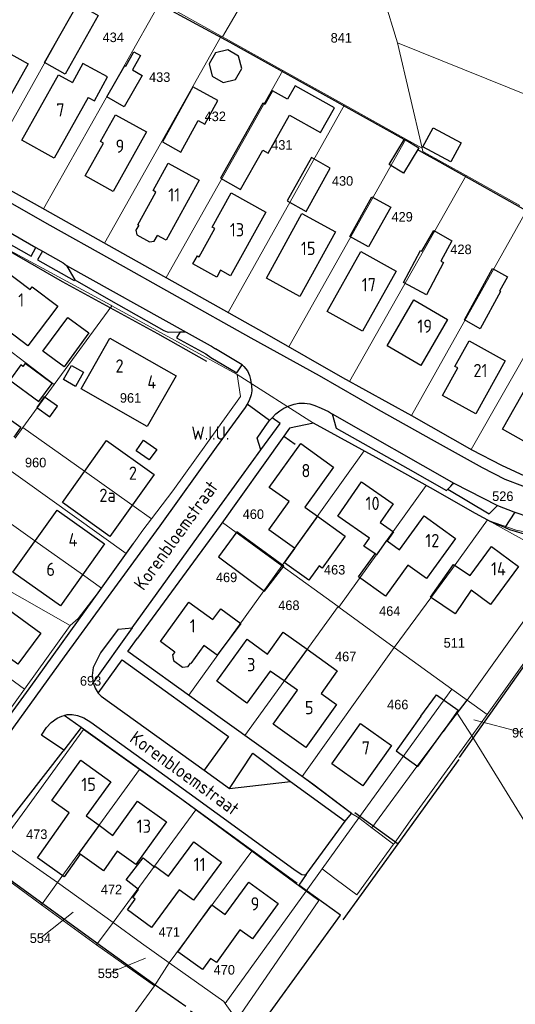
# Model space of a CAD drawing. Header units: metres. Extents: x 226218 to 240385, y 439369 to 449677.
# Tile 134 of 256: x 232591 to 232684, y 443546 to 443732. Entities that reach past the tile are written whole.
import ezdxf
from ezdxf.enums import TextEntityAlignment as Align

# ---------------------------------------------------------------- set-up
doc = ezdxf.new("R2010")
doc.units = ezdxf.units.M
doc.header["$MEASUREMENT"] = 0
for name, color, linetype, lineweight in [('aanpijling', 73, 'Continuous', 0), ('G01 perceelsgrens', 73, 'Continuous', 0), ('G02 sectiegrens', 73, 'Continuous', 13), ('Z01 perceelnummer', 73, 'Continuous', 13)]:
    doc.layers.add(name, color=color, linetype=linetype, lineweight=lineweight)
for name, color, linetype in [('DAKRAND', 4, 'Continuous'), ('DAKRAND-BYG', 4, 'Continuous'), ('FUNKTIEAAND', 253, 'Continuous'), ('Goud-ontwerp', 2, 'Continuous'), ('HEG', 253, 'Continuous'), ('HEK', 253, 'Continuous'), ('HOOFDGEBOUW', 4, 'Continuous'), ('HUISNUMMER', 253, 'Continuous'), ('KANTVERH', 253, 'Continuous'), ('MUUR', 253, 'Continuous'), ('RASTER', 253, 'Continuous'), ('STRAATNAAM', 253, 'Continuous'), ('TUSSENMUUR', 253, 'Continuous')]:
    doc.layers.add(name, color=color, linetype=linetype)
doc.styles.get("Standard").update_dxf_attribs({"font": 'iso.shx'})
doc.styles.add('Style-WORKING', font='WORKING.shx')

# ---------------------------------------------------------------- blocks, each defined once
blk = doc.blocks.new('Kadastrale grenzen Kerkstraat Harreveld')
at = {"layer": 'aanpijling', "linetype": 'Continuous', "lineweight": 0}
for p, q in [((232685708, 443597128), (232676565, 443599545)), ((232594914, 443558429), (232600985, 443563255)), ((232607752, 443551788), (232614655, 443554585))]:
    blk.add_line(p, q, dxfattribs=at)
at = {"layer": 'G01 perceelsgrens', "linetype": 'Continuous', "lineweight": 0}
for p, q in [((232629168, 443728300), (232638244, 443743817)), ((232605701, 443741404), (232583835, 443702340)), ((232662176, 443727165), (232659099, 443737230)), ((232617419, 443734850), (232595426, 443695903)), ((232617419, 443734850), (232628955, 443728418)), ((232628955, 443728418), (232606946, 443689421)), ((232628955, 443728418), (232629168, 443728300)), ((232629168, 443728300), (232640556, 443721974)), ((232662176, 443727165), (232666859, 443707297)), ((232640556, 443721974), (232618578, 443682913)), ((232640556, 443721974), (232652175, 443715482)), ((232652175, 443715482), (232630265, 443676347)), ((232652175, 443715482), (232663740, 443709036)), ((232663740, 443709036), (232641680, 443669877)), ((232663740, 443709036), (232666859, 443707297)), ((232675131, 443702194), (232653146, 443663336)), ((232675131, 443702194), (232685274, 443696543)), ((232595426, 443695903), (232606946, 443689421)), ((232686659, 443695772), (232664818, 443656898)), ((232583816, 443690828), (232608152, 443677701)), ((232573327, 443681019), (232597440, 443662753)), ((232608295, 443677622), (232597440, 443662753)), ((232608152, 443677701), (232608295, 443677622)), ((232608295, 443677622), (232631931, 443664652)), ((232689622, 443674313), (232676113, 443650486)), ((232631931, 443664652), (232646348, 443655461)), ((232597440, 443662753), (232591511, 443654632)), ((232653146, 443663336), (232664818, 443656898)), ((232664818, 443656898), (232676113, 443650486)), ((232591511, 443654632), (232590075, 443652666)), ((232655915, 443650248), (232646348, 443655461)), ((232655915, 443650248), (232640393, 443628605)), ((232667600, 443643754), (232655915, 443650248)), ((232611043, 443630909), (232586813, 443648198)), ((232667600, 443643754), (232651146, 443620812)), ((232640393, 443628605), (232629168, 443636742)), ((232679176, 443637236), (232672542, 443628068)), ((232679381, 443637151), (232679176, 443637236)), ((232600436, 443617342), (232576065, 443631168)), ((232611043, 443630909), (232606369, 443624383)), ((232640393, 443628605), (232622831, 443604181)), ((232650978, 443620934), (232640393, 443628605)), ((232661586, 443613159), (232672542, 443628068)), ((232606369, 443624383), (232601957, 443618627)), ((232569394, 443621786), (232591808, 443605326)), ((232650978, 443620934), (232633397, 443596588)), ((232651146, 443620812), (232650978, 443620934)), ((232661586, 443613159), (232651146, 443620812)), ((232693513, 443620752), (232679081, 443600560)), ((232600436, 443617342), (232591808, 443605326)), ((232601957, 443618627), (232600436, 443617342)), ((232661586, 443613159), (232644178, 443588840)), ((232672466, 443605353), (232661586, 443613159)), ((232591808, 443605326), (232584275, 443594834)), ((232672466, 443605353), (232654883, 443581033)), ((232675352, 443603262), (232672466, 443605353)), ((232675352, 443603262), (232679081, 443600560)), ((232676207, 443596539), (232673472, 443600771)), ((232679081, 443600560), (232676207, 443596539)), ((232587450, 443576280), (232602991, 443597723)), ((232613530, 443590198), (232602991, 443597723)), ((232633397, 443596588), (232644178, 443588840)), ((232676207, 443596539), (232714869, 443533596)), ((232613530, 443590198), (232598085, 443568882)), ((232608540, 443561337), (232624153, 443582556)), ((232634737, 443574769), (232624153, 443582556)), ((232661456, 443576068), (232657378, 443579149)), ((232634737, 443574769), (232619151, 443553731)), ((232644945, 443567259), (232634737, 443574769)), ((232584601, 443572350), (232595033, 443564672)), ((232647961, 443571440), (232650401, 443569638)), ((232595033, 443564672), (232598085, 443568882)), ((232644945, 443567259), (232629686, 443546042)), ((232595033, 443564672), (232605428, 443557106)), ((232605428, 443557106), (232608540, 443561337)), ((232605428, 443557106), (232616330, 443549367)), ((232619151, 443553731), (232616330, 443549367)), ((232616330, 443549367), (232580333, 443500000))]:
    blk.add_line(p, q, dxfattribs=at)
at = {"layer": 'G01 perceelsgrens', "linetype": 'Continuous', "lineweight": 0, "flags": 128}
for points in [[(232662176, 443727165), (232716922, 443705106), (232719016, 443708107)], [(232666859, 443707297), (232666993, 443706727), (232675131, 443702194)], [(232583835, 443702340), (232593684, 443696883), (232595426, 443695903)], [(232606946, 443689421), (232607750, 443688969), (232618578, 443682913)], [(232618578, 443682913), (232623801, 443679992), (232630265, 443676347)], [(232630265, 443676347), (232638014, 443671977), (232641680, 443669877)], [(232641680, 443669877), (232651828, 443664063), (232653146, 443663336)], [(232631931, 443664652), (232632564, 443660477), (232619813, 443642730), (232615783, 443637426)], [(232591511, 443654632), (232603127, 443646413), (232612098, 443640048), (232615783, 443637426)], [(232646348, 443655461), (232641818, 443654523), (232629168, 443636742)], [(232676113, 443650486), (232676211, 443650430), (232681822, 443647539), (232686949, 443645188), (232688031, 443644840)], [(232679176, 443637236), (232676906, 443638465), (232667600, 443643754)], [(232606369, 443624383), (232602781, 443626925), (232593809, 443633290), (232582021, 443641635)], [(232615783, 443637426), (232614162, 443635293), (232613109, 443633801), (232611043, 443630909)], [(232629168, 443636742), (232613148, 443614934), (232611330, 443612445), (232622831, 443604181)], [(232679381, 443637151), (232690810, 443630802), (232695132, 443631034)], [(232695132, 443631034), (232696461, 443632910), (232692384, 443633888), (232688780, 443634464), (232684595, 443635282), (232679381, 443637151)], [(232622831, 443604181), (232625002, 443602621), (232633397, 443596588)], [(232661456, 443576068), (232661627, 443576303), (232664610, 443580484), (232676207, 443596539)], [(232624153, 443582556), (232621506, 443584504), (232613530, 443590198)], [(232644178, 443588840), (232646189, 443587395), (232653523, 443581910), (232654883, 443581033)], [(232650401, 443569638), (232654550, 443566572), (232661456, 443576068)]]:
    blk.add_lwpolyline(points, dxfattribs=at)
at = {"layer": 'G02 sectiegrens', "linetype": 'Continuous', "lineweight": 13}
for p, q in [((232675352, 443603262), (232695132, 443631034)), ((232673472, 443600771), (232675352, 443603262)), ((232654883, 443581033), (232647961, 443571440)), ((232654883, 443581033), (232657378, 443579149)), ((232598085, 443568882), (232587450, 443576280)), ((232647961, 443571440), (232644945, 443567259)), ((232598085, 443568882), (232608540, 443561337)), ((232647354, 443565486), (232644945, 443567259)), ((232631873, 443543000), (232647354, 443565486)), ((232629686, 443546042), (232631873, 443543000))]:
    blk.add_line(p, q, dxfattribs=at)
at = {"layer": 'G02 sectiegrens', "linetype": 'Continuous', "lineweight": 13, "flags": 128}
for points in [[(232657378, 443579149), (232665844, 443590734), (232670835, 443597311), (232673472, 443600771)], [(232608540, 443561337), (232613916, 443557457), (232619151, 443553731)], [(232619151, 443553731), (232629404, 443546434), (232629686, 443546042)]]:
    blk.add_lwpolyline(points, dxfattribs=at)
at = {"layer": 'Z01 perceelnummer', "linetype": 'Continuous', "lineweight": 13, "style": 'Style-WORKING'}
for s, p in [('434', (232608574, 443728226)), ('841', (232651588, 443728130)), ('433', (232617336, 443720718)), ('432', (232627817, 443713321)), ('431', (232640374, 443707935)), ('430', (232651826, 443701145)), ('429', (232663068, 443694392)), ('428', (232674164, 443688250)), ('961', (232611839, 443660235)), ('960', (232593939, 443648050)), ('526', (232682055, 443641703)), ('460', (232634999, 443638319)), ('463', (232650332, 443627842)), ('469', (232629949, 443626402)), ('468', (232641708, 443621137)), ('464', (232660729, 443620053)), ('511', (232672903, 443614048)), ('467', (232652413, 443611473)), ('693', (232604296, 443606876)), ('466', (232662237, 443602416)), ('961', (232685805, 443597102)), ('473', (232594148, 443577964)), ('472', (232608245, 443567549)), ('471', (232619151, 443559539)), ('554', (232594836, 443558367)), ('555', (232607659, 443551750)), ('470', (232629518, 443552406))]:
    blk.add_text(s, height=1800, dxfattribs=at).set_placement(p, align=Align.MIDDLE_CENTER)

msp = doc.modelspace()

# ---------------------------------------------------------------- linework, layer by layer
at = {"layer": 'DAKRAND'}
for p, q in [((232644.7, 443639.62), (232647.07, 443637.92)), ((232660.21, 443633.28), (232662.57, 443631.59)), ((232640.82, 443606.87), (232638.2, 443608.74)), ((232643.3, 443605.11), (232640.82, 443606.87)), ((232603.45, 443581.43), (232605.89, 443579.65)), ((232605.89, 443579.65), (232608.5, 443577.76))]:
    msp.add_line(p, q, dxfattribs=at)
for points in [[(232603.86, 443716.9), (232605.04, 443716.26), (232607.5, 443720.76), (232602.84, 443723.3), (232600.87, 443719.7)], [(232613.38, 443692.81), (232612.81, 443691.86), (232613.03, 443690.97), (232615.44, 443689.66), (232616.3, 443689.81), (232616.94, 443690.85)], [(232642.74, 443631.88), (232637.91, 443635.34), (232641.74, 443640.69)], [(232647.07, 443637.92), (232652.32, 443634.16), (232648.01, 443628.15), (232647.39, 443628.59), (232645.46, 443625.9), (232640.9, 443629.16), (232642.81, 443631.83), (232642.74, 443631.88)], [(232658.95, 443636.77), (232661.43, 443634.98), (232660.21, 443633.28)], [(232657.95, 443630.87), (232655.86, 443632.31), (232656.9, 443633.81)], [(232664.16, 443628.72), (232659.94, 443622.85), (232654.82, 443626.53), (232657.95, 443630.87)], [(232676.09, 443624.01), (232673.07, 443619.55), (232668.43, 443622.7), (232672.78, 443628.84), (232675.88, 443626.74)], [(232627.38, 443618.43), (232628.89, 443620.47), (232632.61, 443617.73), (232628.17, 443611.71), (232625.69, 443613.53)], [(232637.67, 443611.93), (232640.62, 443616.07), (232645.14, 443612.85)], [(232620.21, 443612.33), (232619.77, 443611.79), (232619.96, 443610.7), (232621.64, 443609.46), (232622.71, 443609.61), (232623.15, 443610.22)], [(232645.14, 443612.85), (232650.84, 443608.79), (232647.8, 443604.53)], [(232602.35, 443574.19), (232599.34, 443569.93), (232594.26, 443573.52), (232600.26, 443582)], [(232609.34, 443574.79), (232606.73, 443571.09), (232602.35, 443574.19)], [(232613.33, 443567.53), (232610.99, 443569.35), (232614.23, 443573.51), (232616.45, 443571.77)], [(232616.45, 443571.77), (232616.53, 443571.88), (232619.02, 443570.05)], [(232621.02, 443567.49), (232615.8, 443560.39), (232611.24, 443563.74), (232612.7, 443565.73), (232612.25, 443566.06), (232613.33, 443567.53)], [(232632.48, 443559.97), (232628.02, 443553.79), (232626.94, 443554.56), (232625.42, 443552.46), (232620.76, 443555.81), (232627.15, 443564.68), (232629.71, 443562.84)]]:
    msp.add_lwpolyline(points, dxfattribs=at)
at = {"layer": 'DAKRAND-BYG'}
msp.add_line((232666.62, 443600.26), (232661.92, 443593.72), dxfattribs=at)
for points in [[(232605.75, 443732.37), (232599.5, 443721.28), (232595.64, 443723.46), (232601.89, 443734.55), (232605.75, 443732.37)], [(232612.23, 443722.09), (232614.05, 443721.04), (232610.66, 443715.11), (232607.34, 443717.01), (232610.73, 443722.94), (232610.98, 443722.8), (232612.46, 443725.49), (232613.72, 443724.8), (232612.23, 443722.09)], [(232632.22, 443724.67), (232630.16, 443725.88), (232627.85, 443725.27), (232626.64, 443723.21), (232627.24, 443720.9), (232629.3, 443719.69), (232631.62, 443720.3), (232632.82, 443722.36), (232632.22, 443724.67)], [(232623.59, 443718.89), (232617.86, 443708.52), (232621.34, 443706.6), (232624.61, 443712.53), (232625.85, 443711.85), (232628.3, 443716.3), (232623.59, 443718.89)], [(232650.28, 443714.93), (232642.88, 443719.09), (232641.45, 443716.55), (232638.63, 443718.14), (232637.19, 443715.58), (232636.78, 443715.81), (232628.83, 443701.64), (232632.59, 443699.53), (232636.76, 443706.95), (232637.81, 443706.36), (232641.83, 443713.52), (232647.65, 443710.25), (232650.28, 443714.93)], [(232672.24, 443704.74), (232667, 443707.55), (232668.93, 443711.16), (232674.17, 443708.34), (232672.24, 443704.74)], [(232666.23, 443707.37), (232663.35, 443702.63), (232660.64, 443704.27), (232663.52, 443709.01), (232666.23, 443707.37)], [(232645.96, 443705.55), (232641.41, 443697.37), (232644.94, 443695.4), (232649.49, 443703.58), (232645.96, 443705.55)], [(232660.93, 443696.19), (232656.74, 443688.71), (232653.18, 443690.7), (232657.36, 443698.18), (232660.93, 443696.19)], [(232666.79, 443687.88), (232669.06, 443691.79), (232672.46, 443689.84), (232670.35, 443686)], [(232663.33, 443681.98), (232666.53, 443688.03), (232666.79, 443687.88)], [(232670.35, 443686), (232670.85, 443685.74), (232667.64, 443679.69), (232663.33, 443681.98)], [(232674.8, 443674.93), (232680.12, 443684.61), (232682.91, 443683.08), (232681.42, 443680.38), (232681.61, 443680.28), (232677.76, 443673.29), (232674.8, 443674.93)], [(232599.29, 443666.11), (232595.3, 443669.02), (232599.98, 443675.39), (232604, 443672.53), (232599.29, 443666.11)], [(232597.08, 443662.98), (232591.95, 443666.72), (232591.55, 443666.18), (232591.15, 443666.47), (232589.05, 443663.58), (232594.57, 443659.55), (232597.08, 443662.98)], [(232601.48, 443662.42), (232599.21, 443663.69), (232600.71, 443666.38), (232602.98, 443665.11), (232601.48, 443662.42)], [(232594.16, 443658.42), (232596.62, 443656.69), (232598.03, 443658.7), (232595.57, 443660.43), (232594.16, 443658.42)], [(232586.05, 443655.58), (232587.35, 443657.43), (232591.17, 443654.74), (232589.84, 443652.84)], [(232615.38, 443648.55), (232612.89, 443650.28), (232614.28, 443652.28), (232616.77, 443650.54), (232615.38, 443648.55)], [(232640.74, 443628.5), (232631.88, 443634.98), (232628.42, 443630.28), (232637.11, 443623.82), (232640.74, 443628.5)], [(232666.62, 443600.26), (232669.56, 443604.28), (232673.63, 443601.39), (232670.8, 443597.33)], [(232661.92, 443593.72), (232666.05, 443590.74), (232670.8, 443597.33)]]:
    msp.add_lwpolyline(points, dxfattribs=at)
at = {"layer": 'HEG'}
for p, q in [((232640.76, 443653.03), (232642.88, 443651.52)), ((232682.42, 443635.83), (232682.14, 443635.94)), ((232602.51, 443598.07), (232599.25, 443593.84)), ((232599.25, 443593.84), (232599.11, 443593.66)), ((232616.49, 443549.58), (232622.24, 443545.53))]:
    msp.add_line(p, q, dxfattribs=at)
for points in [[(232611, 443737.94), (232630.54, 443727.33), (232663.41, 443709.02)], [(232696.46, 443632.91), (232693.79, 443633.17), (232691.23, 443633.41), (232687.23, 443634.25), (232683.39, 443635.39), (232682.42, 443635.83)], [(232623.17, 443544.7), (232633.19, 443537.59), (232651.43, 443562.71), (232643.6, 443568.39)]]:
    msp.add_lwpolyline(points, dxfattribs=at)
at = {"layer": 'HEK'}
msp.add_line((232606.18, 443556.97), (232616.49, 443549.58), dxfattribs=at)
at = {"layer": 'HOOFDGEBOUW'}
for p, q in [((232624.77, 443686.84), (232627.73, 443692.17)), ((232623.6, 443685.49), (232624.45, 443687.02)), ((232624.45, 443687.02), (232624.77, 443686.84)), ((232628.1, 443682.99), (232623.6, 443685.49)), ((232628.83, 443684.3), (232628.1, 443682.99)), ((232661.38, 443640.28), (232658.95, 443636.77)), ((232667.64, 443626.19), (232664.16, 443628.72)), ((232679.75, 443621.31), (232676.09, 443624.01)), ((232633.82, 443614.72), (232637.67, 443611.93)), ((232625.69, 443613.53), (232623.24, 443610.14)), ((232623.24, 443610.14), (232623.15, 443610.22)), ((232608.11, 443587.86), (232603.45, 443581.43)), ((232608.5, 443577.76), (232613.18, 443584.22)), ((232612.82, 443572.27), (232609.34, 443574.79)), ((232629.71, 443562.84), (232634.14, 443568.92))]:
    msp.add_line(p, q, dxfattribs=at)
for points in [[(232586.08, 443726.83), (232592.52, 443723.21), (232586.02, 443711.64), (232580.1, 443714.97), (232583.25, 443720.58), (232582.73, 443720.88), (232586.08, 443726.83)], [(232603.86, 443716.9), (232597.42, 443705.42), (232591.33, 443708.83), (232598.25, 443721.17), (232600.87, 443719.7)], [(232606.75, 443708.24), (232606.18, 443708.56), (232609.02, 443713.64), (232614.84, 443710.38), (232608.57, 443699.15), (232603.31, 443702.09), (232606.75, 443708.24)], [(232613.38, 443692.81), (232613.22, 443692.9), (232616.61, 443699.06), (232616.12, 443699.33), (232618.96, 443704.48), (232624.77, 443701.28)], [(232624.77, 443701.28), (232618.55, 443689.97), (232616.94, 443690.85)], [(232627.73, 443692.17), (232627.23, 443692.45), (232630.82, 443698.91), (232637.34, 443695.28), (232630.67, 443683.28), (232628.83, 443684.3)], [(232650.47, 443691.55), (232643.78, 443679.35), (232637.48, 443682.8), (232644.17, 443695.01), (232650.47, 443691.55)], [(232655.27, 443687.87), (232661.94, 443684.14), (232655.61, 443672.8), (232648.93, 443676.53), (232655.27, 443687.87)], [(232586.54, 443677.74), (232583.77, 443679.83), (232587.51, 443684.76), (232592.91, 443680.67), (232593.29, 443681.17), (232598.1, 443677.54), (232592.45, 443670.08), (232585.01, 443675.72), (232586.54, 443677.74)], [(232665.3, 443678.72), (232671.65, 443675.02), (232666.57, 443666.32), (232660.23, 443670.03), (232665.3, 443678.72)], [(232620.42, 443664.4), (232614.99, 443654.87), (232602.51, 443661.98), (232607.94, 443671.51), (232620.42, 443664.4)], [(232673.54, 443665.88), (232673.01, 443666.18), (232675.69, 443671.01), (232682.48, 443667.24), (232676.94, 443657.24), (232670.67, 443660.71), (232673.54, 443665.88)], [(232688.04, 443650.92), (232682.01, 443654.35), (232688.1, 443665.07), (232694.13, 443661.64), (232688.04, 443650.92)], [(232616.27, 443645.8), (232607.94, 443634.1), (232598.98, 443640.49), (232607.32, 443652.18), (232616.27, 443645.8)], [(232641.74, 443640.69), (232638.01, 443643.36), (232643.94, 443651.64), (232650.13, 443647.21), (232644.7, 443639.62)], [(232656.9, 443633.81), (232650.94, 443637.93), (232655.42, 443644.4), (232661.38, 443640.28)], [(232606.93, 443632.71), (232598.6, 443621.01), (232589.64, 443627.4), (232597.98, 443639.09), (232606.93, 443632.71)], [(232662.57, 443631.59), (232667.22, 443637.98), (232673.1, 443633.7), (232667.64, 443626.19)], [(232675.88, 443626.74), (232679.91, 443632.23), (232685.02, 443628.48), (232679.75, 443621.31)], [(232620.21, 443612.33), (232617.51, 443614.29), (232622.86, 443621.7), (232627.38, 443618.43)], [(232588.85, 443620.34), (232594.91, 443615.89), (232590.6, 443610.02), (232583.09, 443615.53)], [(232638.2, 443608.74), (232633.8, 443602.67), (232628.09, 443606.82), (232633.82, 443614.72)], [(232644.88, 443594.33), (232638.73, 443598.75), (232643.3, 443605.11)], [(232647.8, 443604.53), (232650.71, 443602.44), (232644.88, 443594.33)], [(232655.21, 443598.88), (232661.06, 443594.73), (232655.65, 443587.09), (232649.8, 443591.24), (232655.21, 443598.88)], [(232600.26, 443582), (232596.99, 443584.36), (232602.48, 443591.94), (232608.11, 443587.86)], [(232613.18, 443584.22), (232618.62, 443580.28), (232612.82, 443572.27)], [(232619.02, 443570.05), (232623.79, 443576.54), (232628.98, 443572.72), (232623.69, 443565.53), (232621.02, 443567.49)], [(232634.14, 443568.92), (232639.67, 443564.9), (232634.85, 443558.26), (232632.48, 443559.97)]]:
    msp.add_lwpolyline(points, dxfattribs=at)
at = {"layer": 'KANTVERH'}
for p, q in [((232599.73, 443685.2), (232622.32, 443672.63)), ((232626.02, 443668.53), (232626.96, 443667.86)), ((232638.06, 443655.98), (232633.82, 443659.05)), ((232649.86, 443657.22), (232672.84, 443644.16)), ((232606.37, 443624.38), (232612.35, 443632.74)), ((232612.14, 443616.9), (232604.77, 443606.57)), ((232609.48, 443616.64), (232612.14, 443616.9)), ((232602.51, 443598.07), (232599.29, 443600.37)), ((232625.7, 443590.06), (232630.49, 443586.62)), ((232630.49, 443586.62), (232642.03, 443587.94)), ((232642.03, 443587.94), (232652.3, 443580.43)), ((232644.98, 443570.36), (232652.3, 443580.43)), ((232652.3, 443580.43), (232653.52, 443581.91))]:
    msp.add_line(p, q, dxfattribs=at)
for points in [[(232535.5, 443730.98), (232539.15, 443728.31), (232542.94, 443725.7), (232548.96, 443721.75), (232552.14, 443719.98), (232563.87, 443713.56), (232575.2, 443707.13), (232593.68, 443696.88), (232607.75, 443688.97), (232623.8, 443679.99), (232638.01, 443671.98), (232651.83, 443664.06), (232664.82, 443656.9), (232676.21, 443650.43), (232681.82, 443647.54), (232686.95, 443645.19), (232688.59, 443644.66), (232689.36, 443644.49), (232690.87, 443644.24), (232693.24, 443643.88), (232698.37, 443643.73), (232719.02, 443644.65), (232740.32, 443645.63), (232754.33, 443645.9)], [(232752.61, 443644.03), (232741.92, 443643.64), (232726.93, 443642.82), (232706.68, 443642.07), (232697.9, 443641.82), (232693, 443641.83), (232690.65, 443642.09), (232688.29, 443642.66), (232685.81, 443643.57), (232682.48, 443644.87), (232678.2, 443647.03), (232669.18, 443652.06), (232658.6, 443657.99), (232647.5, 443664.37), (232634.59, 443671.48), (232620.71, 443679.3), (232607.91, 443686.43), (232596.7, 443692.73), (232585.07, 443699.33)], [(232585.39, 443693.42), (232584.47, 443691.78), (232593.07, 443686.96), (232593.99, 443688.62)], [(232585.39, 443693.42), (232585.79, 443693.27), (232588.43, 443691.81), (232593.99, 443688.62)], [(232626.21, 443667.09), (232616.96, 443672.31), (232598.98, 443682.11), (232583.82, 443690.83), (232579.93, 443689.86), (232570.75, 443677.57)], [(232593.99, 443688.62), (232595.22, 443687.91), (232594.31, 443686.3), (232601.19, 443682.4), (232601.36, 443682.51)], [(232595.22, 443687.91), (232599.1, 443685.68), (232599.47, 443685.43), (232599.73, 443685.2), (232601.14, 443682.79), (232601.36, 443682.51)], [(232601.36, 443682.51), (232607.7, 443678.83), (232618.11, 443672.95), (232618.76, 443672.69), (232618.99, 443672.65), (232621.18, 443672.69)], [(232621.18, 443672.69), (232620.53, 443671.58), (232626.02, 443668.53)], [(232621.18, 443672.69), (232621.47, 443672.7), (232621.92, 443672.7), (232622.32, 443672.63), (232626.87, 443670.1)], [(232626.87, 443670.1), (232627.1, 443669.98), (232627.86, 443669.52)], [(232626.96, 443667.86), (232631.91, 443664.94), (232632.88, 443666.49), (232627.86, 443669.52)], [(232632.88, 443666.49), (232633.23, 443666.15), (232633.87, 443665.32), (232634.25, 443664.48), (232634.46, 443663.68), (232634.66, 443662.5), (232634.69, 443661.55), (232634.59, 443660.84), (232634.24, 443659.74)], [(232633.43, 443658.41), (232628.01, 443650.94), (232617.35, 443636.14), (232606.91, 443621.84)], [(232634.24, 443659.74), (232633.82, 443659.05), (232633.43, 443658.41)], [(232636.4, 443650.46), (232640.03, 443655.39), (232638.52, 443656.5), (232639.26, 443657.22), (232640, 443657.83), (232640.78, 443658.32), (232641.75, 443658.75), (232642.68, 443659.04), (232643.56, 443659.22), (232644.66, 443659.23), (232645.67, 443659.1), (232646.57, 443658.83), (232647.79, 443658.3), (232649.16, 443657.65), (232649.76, 443657.3), (232649.86, 443657.22), (232650.64, 443654.55), (232664.15, 443646.91), (232671.45, 443642.8), (232671.66, 443643.01)], [(232637.83, 443655.72), (232638.06, 443655.98), (232638.52, 443656.5)], [(232636.4, 443650.46), (232635.69, 443652.66), (232637.24, 443654.84), (232637.83, 443655.72)], [(232682.14, 443635.94), (232679.93, 443636.84), (232676.91, 443638.47), (232668.44, 443643.27), (232658.18, 443649.01), (232646.35, 443655.46), (232641.82, 443654.52), (232640.76, 443653.03)], [(232640.76, 443653.03), (232628.76, 443636.17), (232613.15, 443614.93)], [(232612.14, 443616.9), (232625.48, 443635.38), (232636.4, 443650.46)], [(232671.66, 443643.01), (232671.86, 443643.2), (232672.22, 443643.59), (232672.6, 443644.02), (232672.84, 443644.16), (232681.06, 443639.98)], [(232671.66, 443643.01), (232679.51, 443638.38), (232681.06, 443639.98)], [(232681.06, 443639.98), (232684.15, 443638.76), (232684.35, 443638.69), (232682.42, 443635.83)], [(232684.35, 443638.69), (232686.89, 443637.82), (232689.62, 443637.2), (232692.69, 443636.78), (232695.86, 443636.69), (232701.25, 443636.81), (232707.45, 443637.13), (232709.73, 443635.21), (232712.95, 443635.28), (232734.7, 443636.32)], [(232572.21, 443569.72), (232571.42, 443575.38), (232576.91, 443583.78), (232592.7, 443605.4), (232606.37, 443624.38)], [(232606.91, 443621.84), (232599.35, 443611.41), (232586.65, 443593.87), (232573.74, 443575.96), (232574.23, 443569.35), (232580.04, 443564.65), (232584.8, 443570.67), (232583.92, 443571.66), (232583.24, 443577.52)], [(232609.48, 443616.64), (232606.19, 443612.2), (232604.76, 443609.43), (232604.57, 443607.9), (232604.77, 443606.57), (232605.16, 443605.51), (232605.74, 443604.57)], [(232625, 443602.62), (232611.33, 443612.45), (232613.15, 443614.93)], [(232605.74, 443604.57), (232610.23, 443610.84), (232630.34, 443596.4), (232625.7, 443590.06)], [(232605.74, 443604.57), (232606.32, 443603.98), (232614.76, 443597.9), (232625.7, 443590.06)], [(232653.52, 443581.91), (232646.19, 443587.4), (232625, 443602.62)], [(232599.25, 443593.84), (232595.07, 443596.63), (232596.01, 443598.07), (232596.84, 443599.02), (232598, 443599.83), (232598.89, 443600.26), (232599.29, 443600.37)], [(232599.29, 443600.37), (232599.87, 443600.52), (232600.85, 443600.52), (232601.86, 443600.35), (232603.02, 443599.93), (232604.34, 443599.09), (232618.33, 443589.04), (232642.61, 443571.39)], [(232643.25, 443568.65), (232621.51, 443584.5), (232602.51, 443598.07)], [(232583.24, 443577.52), (232583.11, 443578.25), (232583.08, 443578.74), (232583.06, 443579.64), (232583.25, 443580.43), (232583.73, 443581.31), (232584.6, 443582.34), (232584.99, 443582.71), (232588.43, 443579.84), (232599.11, 443593.66)], [(232630.49, 443586.62), (232634.88, 443593.24), (232642.03, 443587.94)], [(232642.61, 443571.39), (232643.43, 443570.79), (232644.17, 443570.4), (232644.67, 443570.32), (232644.98, 443570.36), (232643.6, 443568.39)]]:
    msp.add_lwpolyline(points, dxfattribs=at)
at = {"layer": 'MUUR'}
msp.add_line((232584.52, 443572.7), (232606.18, 443556.97), dxfattribs=at)
at = {"layer": 'RASTER'}
for p, q in [((232667.66, 443706.09), (232666.01, 443707.01)), ((232694.39, 443621.64), (232673.82, 443592.43)), ((232670.83, 443597.31), (232675.35, 443603.26)), ((232662.34, 443576.18), (232673.82, 443592.07)), ((232654.12, 443582.09), (232662.34, 443576.18)), ((232651.96, 443561.82), (232662.34, 443576.18))]:
    msp.add_line(p, q, dxfattribs=at)
msp.add_lwpolyline([(232686.39, 443695.6), (232669.16, 443705.24), (232667.66, 443706.09)], dxfattribs=at)
at = {"layer": 'TUSSENMUUR'}
for p, q in [((232647.07, 443637.92), (232642.74, 443631.88)), ((232660.13, 443633.34), (232658.22, 443630.68)), ((232660.13, 443633.34), (232660.21, 443633.28)), ((232658.22, 443630.68), (232657.95, 443630.87)), ((232645.14, 443612.85), (232640.82, 443606.87)), ((232605.89, 443579.65), (232602.07, 443574.39)), ((232602.07, 443574.39), (232602.35, 443574.19))]:
    msp.add_line(p, q, dxfattribs=at)

# ---------------------------------------------------------------- block references
at = {"layer": 'Goud-ontwerp', "linetype": 'Continuous', "xscale": 0.001, "yscale": 0.001}
msp.add_blockref('Kadastrale grenzen Kerkstraat Harreveld', (0, 0), dxfattribs=at)

# ---------------------------------------------------------------- texts
at = {"layer": 'FUNKTIEAAND'}
msp.add_text('W.I.U.', height=2.5, dxfattribs=at).set_placement((232623.33, 443652.36))
at = {"layer": 'HUISNUMMER'}
for s, p in [('7', (232597.83, 443713.29)), ('9', (232609.02, 443706.45)), ('11', (232618.95, 443697.28)), ('13', (232630.57, 443690.69)), ('15', (232643.97, 443687.18)), ('17', (232655.44, 443680.33)), ('1', (232590.64, 443677.45)), ('19', (232665.94, 443672.52)), ('2', (232609, 443665)), ('21', (232676.5, 443664.15)), ('4', (232615, 443662)), ('2', (232611.52, 443644.8)), ('8', (232644.07, 443645.28)), ('2a', (232605.95, 443640.62)), ('10', (232656.16, 443639.11)), ('4', (232600.14, 443632.25)), ('12', (232667.43, 443632.09)), ('6', (232595.96, 443626.67)), ('14', (232679.83, 443626.77)), ('1', (232623, 443616)), ('3', (232633.81, 443608.7)), ('5', (232644.72, 443600.6)), ('7', (232655.43, 443592.99)), ('15', (232602.55, 443586.11)), ('13', (232613, 443578.24)), ('11', (232623.74, 443571.03)), ('9', (232634.49, 443563.59))]:
    msp.add_text(s, height=2.5, dxfattribs=at).set_placement(p)
at = {"layer": 'STRAATNAAM'}
for rotation, p in [(54.1959, (232614.3, 443623.75)), (324.1495, (232611.48, 443595.59))]:
    msp.add_text('Korenbloemstraat', height=2.5, rotation=rotation, dxfattribs=at).set_placement(p)

doc.saveas('drawing.dxf')
